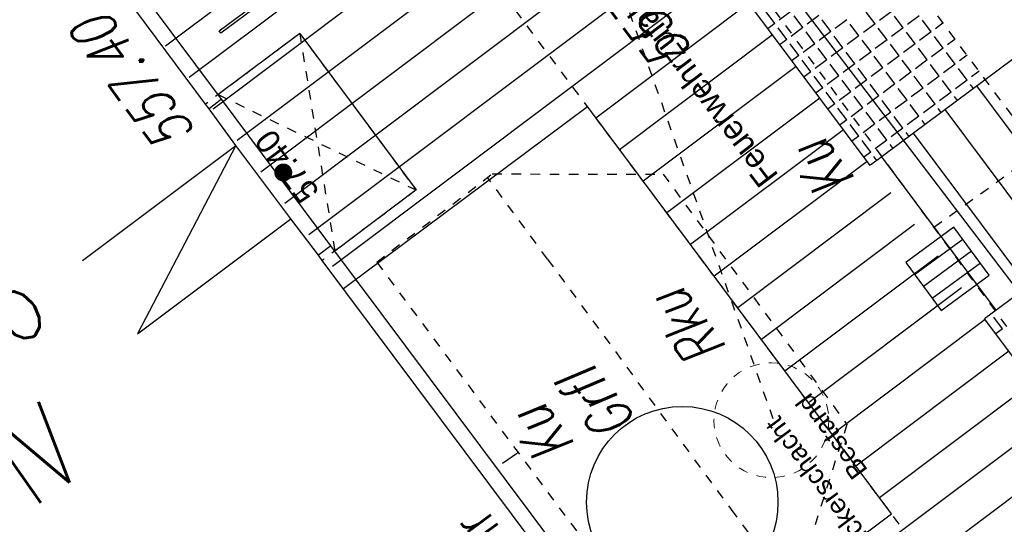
# Model space of a CAD drawing. Header units: metres. Extents: x 2 to 485, y 6 to 594.
# Tile 124 of 176: x 295.46 to 305.75, y 304.28 to 309.55. Entities that reach past the tile are written whole.
import ezdxf
from ezdxf.enums import TextEntityAlignment as Align

# ---------------------------------------------------------------- set-up
doc = ezdxf.new("R2010")
doc.units = ezdxf.units.M
doc.header["$LTSCALE"] = 0.0125
for name, pattern in [('237-14_Züricher Str._GL_3_RW_2014-11-28_bea$0$STRICHLINIE2', [9.525, 6.35, -3.175]), ('260241_A_bea$0$GESTRICHELTX2', [0.7, 0.5, -0.2]), ('260241_A_bea$0$PUNKTIERT', [0.2, 0, -0.2]), ('GESTRICHELT', [0.4, 0.2, -0.2]), ('GEWOFAG_Hof 2_141023_Grundriss_bea$0$AUSGEZOGEN', [0]), ('GEWOFAG_Hof 2_141023_Grundriss_bea$0$VERDECKT2_S2', [0.15, 0.1, -0.05])]:
    doc.linetypes.add(name, pattern=pattern)
for name, color, linetype in [('237-14_Züricher Str._GL_3_RW_2014-11-28_bea$0$_GRU_Regenwasser', 150, '237-14_Züricher Str._GL_3_RW_2014-11-28_bea$0$STRICHLINIE2'), ('260241_A_bea$0$B07_FLSTGR', 9, 'Continuous'), ('260241_A_bea$0$B10_GEBAEUDE', 1, 'Continuous'), ('260241_A_bea$0$B13_GEB_ZUBEHOER', 12, 'Continuous'), ('260241_A_bea$0$B14_GEB_ZUB_GESTR', 12, 'Continuous'), ('260241_A_bea$0$B15_GEB_TXT', 12, 'Continuous'), ('260241_A_bea$0$B25_EINFASS_GEPKT', 7, '260241_A_bea$0$PUNKTIERT'), ('260241_A_bea$0$B28_VEINFASS_TXT', 5, 'Continuous'), ('260241_A_bea$0$B34_ZUBEHOER_1', 6, 'Continuous'), ('260241_A_bea$0$B53_HAUPTHOEHEN', 4, 'Continuous'), ('260241_A_bea$0$B54_HOEHEN', 253, 'Continuous'), ('f_baum', 3, 'Continuous'), ('f_fahrrad', 201, 'Continuous'), ('f_feuerwehr', 10, 'Continuous'), ('f_schraff', 251, 'Continuous'), ('f_text_100', 7, 'Continuous'), ('f_weg', 2, 'Continuous')]:
    doc.layers.add(name, color=color, linetype=linetype)
doc.layers.add('GEWOFAG_Hof 2_141023_Grundriss_bea$0$STANDARD', color=7, linetype='GEWOFAG_Hof 2_141023_Grundriss_bea$0$AUSGEZOGEN', lineweight=13)
doc.styles.add('260241_A_bea$0$ROMANS', font='ROMANS')
doc.styles.add('GEWOFAG_Hof 2_141023_Grundriss_bea$0$ARIAL', font='arial.ttf')

# ---------------------------------------------------------------- blocks, each defined once
blk = doc.blocks.new('260241_A_bea$0$HOEHENPKT_ZENTR')
at = {"const_width": 0.75}
blk.add_lwpolyline([(-0.375, 0, 1), (0.375, 0, 1)], format="xyb", close=True, dxfattribs=at)

msp = doc.modelspace()

# ---------------------------------------------------------------- linework, layer by layer
at = {"color": 252}
for p, q in [((305.225, 307.384), (304.722, 307.014)), ((305.595, 306.88), (305.225, 307.384)), ((304.814, 306.888), (305.318, 307.258)), ((305.41, 307.132), (304.907, 306.762)), ((304.722, 307.014), (305.092, 306.51)), ((305.503, 307.006), (304.999, 306.636)), ((305.092, 306.51), (305.595, 306.88))]:
    msp.add_line(p, q, dxfattribs=at)
at = {"layer": '237-14_Züricher Str._GL_3_RW_2014-11-28_bea$0$_GRU_Regenwasser', "ltscale": 0.05}
msp.add_line((303.337, 305.38), (300.824, 312.497), dxfattribs=at)
at = {"layer": '260241_A_bea$0$B07_FLSTGR', "color": 30, "linetype": 'Continuous'}
msp.add_line((322.482, 284.91), (252.442, 377), dxfattribs=at)
at = {"layer": '260241_A_bea$0$B10_GEBAEUDE', "color": 7, "linetype": 'Continuous'}
for p, q in [((297.407, 308.669), (289.362, 319.469)), ((297.443, 308.621), (297.407, 308.669)), ((297.723, 308.237), (297.443, 308.621)), ((298.298, 307.47), (297.723, 308.237)), ((298.585, 307.089), (298.298, 307.47)), ((298.626, 307.034), (298.585, 307.089)), ((304.096, 299.716), (298.626, 307.034))]:
    msp.add_line(p, q, dxfattribs=at)
at = {"layer": '260241_A_bea$0$B13_GEB_ZUBEHOER', "color": 7, "linetype": 'Continuous'}
for p, q in [((297.574, 308.719), (289.452, 319.622)), ((298.39, 309.407), (297.538, 308.768)), ((298.39, 309.407), (299.606, 307.771)), ((297.574, 308.719), (297.443, 308.621)), ((298.716, 307.187), (297.574, 308.719)), ((296.121, 307.035), (297.723, 308.237)), ((297.723, 308.237), (296.696, 306.268)), ((299.606, 307.771), (298.757, 307.132)), ((296.696, 306.268), (298.298, 307.47)), ((298.716, 307.187), (298.585, 307.089)), ((304.264, 299.766), (298.716, 307.187))]:
    msp.add_line(p, q, dxfattribs=at)
at = {"layer": '260241_A_bea$0$B14_GEB_ZUB_GESTR', "color": 7, "linetype": '260241_A_bea$0$GESTRICHELTX2'}
for p, q in [((298.39, 309.407), (298.757, 307.132)), ((297.538, 308.768), (299.606, 307.771))]:
    msp.add_line(p, q, dxfattribs=at)
at = {"layer": '260241_A_bea$0$B25_EINFASS_GEPKT', "color": 7, "linetype": '260241_A_bea$0$PUNKTIERT', "ltscale": 0.5}
for p, q in [((307.672, 303.766), (301.976, 311.524)), ((298.39, 309.407), (297.407, 308.669)), ((298.39, 309.407), (299.606, 307.771)), ((305.017, 307.382), (306.275, 308.288)), ((299.195, 307.018), (300.402, 307.939)), ((300.978, 307.049), (300.352, 307.902)), ((300.402, 307.939), (302.188, 307.936)), ((302.188, 307.936), (304.107, 305.32)), ((299.606, 307.771), (298.626, 307.034)), ((299.195, 307.018), (302.344, 302.774)), ((300.978, 307.049), (302.897, 304.433)), ((304.107, 305.32), (303.571, 303.629)), ((302.897, 304.433), (303.515, 303.591))]:
    msp.add_line(p, q, dxfattribs=at)
at = {"layer": '260241_A_bea$0$B28_VEINFASS_TXT', "color": 252, "linetype": 'Continuous'}
msp.add_line((300.509, 304.915), (300.665, 305.023), dxfattribs=at)
at = {"layer": 'f_baum'}
msp.add_circle((302.387, 304.509), 1, dxfattribs=at)
at = {"layer": 'f_fahrrad'}
msp.add_lwpolyline([(297.982, 309.718), (297.566, 309.409), (297.548, 309.433), (297.964, 309.742)], close=True, dxfattribs=at)
at = {"layer": 'f_feuerwehr', "linetype": 'GESTRICHELT'}
for p, q in [((315.896, 289.209), (266.222, 355.785)), ((309.421, 303.739), (274.109, 351.067))]:
    msp.add_line(p, q, dxfattribs=at)
at = {"layer": 'f_schraff', "linetype": 'Continuous'}
for p, q in [((301.109, 312.371), (296.987, 309.274)), ((301.356, 312.04), (297.236, 308.946)), ((301.603, 311.709), (297.486, 308.617)), ((301.85, 311.379), (297.735, 308.288)), ((302.097, 311.048), (297.985, 307.959)), ((302.343, 310.717), (298.234, 307.63)), ((302.59, 310.386), (298.484, 307.302)), ((302.837, 310.055), (298.733, 306.973)), ((303.084, 309.724), (301.485, 308.523)), ((303.354, 309.511), (303.262, 309.633)), ((303.522, 309.636), (303.399, 309.545)), ((303.647, 309.468), (303.556, 309.59)), ((303.815, 309.594), (303.693, 309.503)), ((303.94, 309.426), (303.849, 309.548)), ((304.108, 309.551), (303.986, 309.46)), ((304.401, 309.508), (304.31, 309.631)), ((304.569, 309.634), (304.447, 309.543)), ((304.695, 309.466), (304.603, 309.588)), ((304.863, 309.591), (304.74, 309.5)), ((304.988, 309.423), (304.897, 309.545)), ((303.354, 309.511), (303.285, 309.46)), ((303.479, 309.343), (303.388, 309.465)), ((303.647, 309.468), (303.525, 309.377)), ((304.233, 309.383), (304.142, 309.505)), ((304.401, 309.508), (304.279, 309.417)), ((304.527, 309.34), (304.435, 309.463)), ((304.695, 309.466), (304.572, 309.375)), ((305.113, 309.517), (305.034, 309.457)), ((303.331, 309.394), (301.732, 308.192)), ((303.479, 309.343), (303.41, 309.292)), ((303.772, 309.3), (303.681, 309.423)), ((303.94, 309.426), (303.818, 309.335)), ((304.065, 309.258), (303.974, 309.38)), ((304.233, 309.383), (304.111, 309.292)), ((304.527, 309.34), (304.404, 309.249)), ((304.82, 309.298), (304.729, 309.42)), ((304.988, 309.423), (304.866, 309.332)), ((305.113, 309.255), (305.022, 309.377)), ((305.238, 309.349), (305.159, 309.289)), ((303.604, 309.175), (303.513, 309.297)), ((303.772, 309.3), (303.65, 309.209)), ((303.897, 309.132), (303.806, 309.255)), ((304.065, 309.258), (303.943, 309.167)), ((304.359, 309.215), (304.268, 309.337)), ((304.652, 309.172), (304.561, 309.295)), ((304.82, 309.298), (304.698, 309.207)), ((304.945, 309.13), (304.854, 309.252)), ((305.113, 309.255), (304.991, 309.164)), ((303.604, 309.175), (303.535, 309.124)), ((304.191, 309.09), (304.1, 309.212)), ((304.359, 309.215), (304.237, 309.124)), ((304.484, 309.047), (304.393, 309.169)), ((304.652, 309.172), (304.53, 309.081)), ((305.238, 309.087), (305.147, 309.209)), ((305.364, 309.181), (305.284, 309.121)), ((303.578, 309.063), (301.978, 307.862)), ((303.729, 309.007), (303.638, 309.129)), ((303.897, 309.132), (303.775, 309.041)), ((304.023, 308.964), (303.932, 309.087)), ((304.191, 309.09), (304.069, 308.999)), ((304.316, 308.922), (304.225, 309.044)), ((304.484, 309.047), (304.362, 308.956)), ((304.777, 309.005), (304.686, 309.127)), ((304.945, 309.13), (304.823, 309.039)), ((305.07, 308.962), (304.979, 309.084)), ((305.238, 309.087), (305.116, 308.996)), ((305.364, 308.919), (305.273, 309.041)), ((303.729, 309.007), (303.66, 308.955)), ((303.855, 308.839), (303.764, 308.961)), ((304.023, 308.964), (303.901, 308.873)), ((304.609, 308.879), (304.518, 309.001)), ((304.777, 309.005), (304.655, 308.913)), ((304.903, 308.837), (304.811, 308.959)), ((305.07, 308.962), (304.948, 308.871)), ((305.489, 309.013), (305.41, 308.953)), ((303.855, 308.839), (303.785, 308.787)), ((304.148, 308.797), (304.057, 308.919)), ((304.316, 308.922), (304.194, 308.831)), ((304.441, 308.754), (304.35, 308.876)), ((304.609, 308.879), (304.487, 308.788)), ((304.735, 308.711), (304.643, 308.833)), ((304.903, 308.837), (304.78, 308.745)), ((305.196, 308.794), (305.105, 308.916)), ((305.364, 308.919), (305.242, 308.828)), ((305.429, 308.831), (305.398, 308.873)), ((306.661, 307.255), (305.465, 308.858)), ((303.824, 308.732), (302.225, 307.531)), ((303.98, 308.671), (303.889, 308.793)), ((304.148, 308.797), (304.026, 308.705)), ((304.273, 308.629), (304.182, 308.751)), ((304.441, 308.754), (304.319, 308.663)), ((305.028, 308.669), (304.937, 308.791)), ((305.196, 308.794), (305.074, 308.703)), ((305.261, 308.706), (305.23, 308.748)), ((303.98, 308.671), (303.91, 308.619)), ((304.105, 308.503), (304.014, 308.625)), ((304.273, 308.629), (304.151, 308.537)), ((304.567, 308.586), (304.476, 308.708)), ((304.735, 308.711), (304.612, 308.62)), ((304.86, 308.543), (304.769, 308.665)), ((305.028, 308.669), (304.906, 308.577)), ((305.093, 308.581), (305.062, 308.623)), ((304.399, 308.461), (304.308, 308.583)), ((304.567, 308.586), (304.444, 308.495)), ((304.692, 308.418), (304.601, 308.54)), ((304.86, 308.543), (304.738, 308.452)), ((306.33, 307.008), (305.134, 308.611)), ((304.105, 308.503), (304.035, 308.451)), ((304.231, 308.335), (304.14, 308.457)), ((304.399, 308.461), (304.277, 308.369)), ((304.524, 308.293), (304.433, 308.415)), ((304.692, 308.418), (304.57, 308.327)), ((304.925, 308.455), (304.894, 308.497)), ((304.071, 308.401), (302.472, 307.2)), ((304.231, 308.335), (304.16, 308.283)), ((304.757, 308.33), (304.726, 308.372)), ((305.999, 306.762), (304.803, 308.365)), ((304.356, 308.167), (304.265, 308.29)), ((304.524, 308.293), (304.402, 308.202)), ((304.589, 308.205), (304.558, 308.247)), ((304.356, 308.167), (304.285, 308.115)), ((304.421, 308.08), (304.39, 308.122)), ((305.668, 306.515), (304.472, 308.118)), ((304.318, 308.07), (302.719, 306.869)), ((304.565, 307.74), (302.966, 306.538)), ((304.812, 307.409), (303.213, 306.208)), ((305.059, 307.078), (303.459, 305.877)), ((305.305, 306.747), (303.706, 305.546)), ((305.552, 306.416), (303.953, 305.215)), ((305.734, 306.32), (305.643, 306.442)), ((305.734, 306.32), (305.664, 306.267)), ((305.799, 306.085), (304.2, 304.884)), ((306.046, 305.755), (304.447, 304.554)), ((306.293, 305.424), (302.154, 302.315)), ((306.54, 305.093), (302.402, 301.985))]:
    msp.add_line(p, q, dxfattribs=at)
at = {"layer": 'f_weg'}
for p, q in [((316.377, 316.989), (304.352, 308.029)), ((304.35, 308.027), (301.879, 311.34)), ((298.846, 306.741), (301.396, 308.643)), ((304.572, 304.386), (301.396, 308.643)), ((308.353, 308.516), (305.546, 306.424)), ((307.501, 303.804), (305.546, 306.424)), ((302.025, 302.487), (304.572, 304.386))]:
    msp.add_line(p, q, dxfattribs=at)
at = {"layer": 'GEWOFAG_Hof 2_141023_Grundriss_bea$0$STANDARD', "color": 7, "linetype": 'GEWOFAG_Hof 2_141023_Grundriss_bea$0$VERDECKT2_S2', "lineweight": 13}
msp.add_circle((303.318, 305.365), 0.6, dxfattribs=at)

# ---------------------------------------------------------------- block references
at = {"layer": '260241_A_bea$0$B54_HOEHEN', "color": 252, "xscale": 0.125, "yscale": 0.125}
msp.add_blockref('260241_A_bea$0$HOEHENPKT_ZENTR', (298.218, 307.954), dxfattribs=at)

# ---------------------------------------------------------------- texts
at = {"layer": '260241_A_bea$0$B15_GEB_TXT', "color": 7, "style": '260241_A_bea$0$ROMANS', "width": 0.75}
for s, p in [('156', (294.457, 305.424)), ('IV', (295.595, 304.436))]:
    msp.add_text(s, height=0.875, rotation=35.3484, dxfattribs=at).set_placement(p)
at = {"layer": '260241_A_bea$0$B28_VEINFASS_TXT', "color": 252, "style": '260241_A_bea$0$ROMANS', "oblique": 15, "width": 0.75}
for s, rotation, p in [('Ku', 127.18, (304.031, 308.112)), ('Rku', 126.5084, (302.618, 306.451)), ('Grfl', 127.9143, (301.686, 305.662)), ('Ku', 127.18, (301.104, 305.338))]:
    msp.add_text(s, height=0.45, rotation=rotation, dxfattribs=at).set_placement(p, align=Align.CENTER)
at = {"layer": '260241_A_bea$0$B34_ZUBEHOER_1', "color": 252, "style": '260241_A_bea$0$ROMANS', "width": 0.75}
msp.add_text('rohr', height=0.45, rotation=126.6418, dxfattribs=at).set_placement((300.861, 303.738))
at = {"layer": '260241_A_bea$0$B53_HAUPTHOEHEN', "color": 252, "style": '260241_A_bea$0$ROMANS', "oblique": 15, "width": 0.75}
msp.add_text('557.25', height=0.45, rotation=126.6418, dxfattribs=at).set_placement((301.377, 310.372), align=Align.MIDDLE_RIGHT)
msp.add_text('557.40', height=0.45, rotation=126.6418, dxfattribs=at).set_placement((297.316, 308.377))
at = {"layer": 'f_text_100'}
for s, rotation, p in [('Feuerwehrzufahrt', 127.224, (303.401, 307.924)), ('57.40', 126.7276, (298.605, 307.756))]:
    msp.add_text(s, height=0.25, rotation=rotation, dxfattribs=at).set_placement(p)
at = {"layer": 'GEWOFAG_Hof 2_141023_Grundriss_bea$0$STANDARD', "color": 7, "linetype": 'GEWOFAG_Hof 2_141023_Grundriss_bea$0$AUSGEZOGEN', "lineweight": 18, "insert": (303.238, 305.305), "char_height": 0.2, "width": 1.84702, "attachment_point": 3, "rotation": 126.7221, "line_spacing_factor": 1.204819, "style": 'GEWOFAG_Hof 2_141023_Grundriss_bea$0$ARIAL'}
msp.add_mtext('{\\fArial|i0|b0;\\H0.200000;\\W1.000000;\\C7;Sickerschacht}\\P{\\fArial|i0|b0;\\H0.200000;\\W1.000000;\\C7;Bestand}\\P', dxfattribs=at)

doc.saveas('drawing.dxf')
